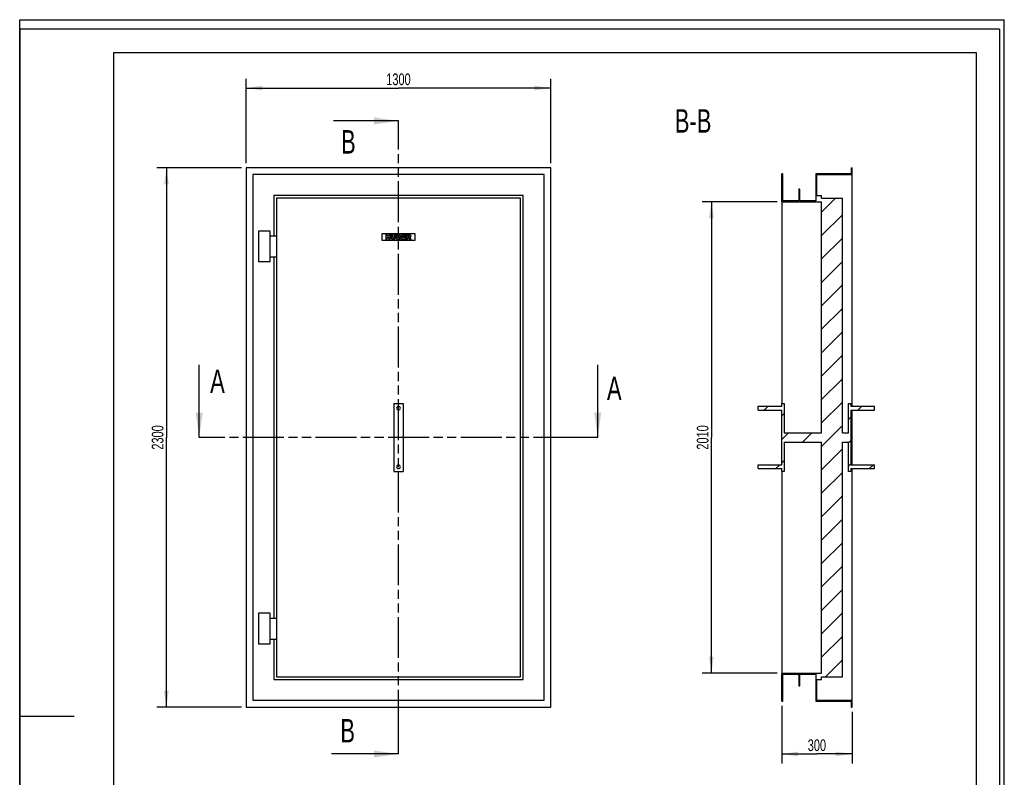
# Model space of a CAD drawing. Header units: millimetres. Extents: x 0 to 4200, y 0 to 5940.
# Tile 2 of 2: x 0 to 4200, y 2709 to 5940. Entities that reach past the tile are written whole.
import ezdxf

# ---------------------------------------------------------------- set-up
doc = ezdxf.new("R2010")
doc.units = ezdxf.units.MM
doc.header["$LTSCALE"] = 387.2
doc.linetypes.add('PHANTOM', pattern=[0.8, 0.45, -0.05, 0.1, -0.05, 0.1, -0.05])
doc.layers.get('0').update_dxf_attribs({"linetype": 'CONTINUOUS'})
for name, color, linetype in [('_2D-BEM', 7, 'CONTINUOUS'), ('_ACHSEN', 7, 'CONTINUOUS'), ('_KURVEN', 7, 'CONTINUOUS'), ('_ZEICHNUNGSELEM', 7, 'CONTINUOUS'), ('HATCHING_BL0', 7, 'CONTINUOUS'), ('HATCHING_BL1', 7, 'CONTINUOUS')]:
    doc.layers.add(name, color=color, linetype=linetype)
doc.styles.get("Standard").update_dxf_attribs({"font": 'txt', "width": 0.7})
doc.dimstyles.new('DIMSTYLE_1', dxfattribs={"dimtxt": 50, "dimasz": 70, "dimexe": 2, "dimexo": 1, "dimtad": 1, "dimdec": 1, "dimtxsty": 'Standard', "dimblk": '_FILLED', "dimblk1": '_FILLED', "dimblk2": '_FILLED', "dimcen": 0.09, "dimadec": 1, "dimazin": 2, "dimtp": 1.2, "dimtm": 1.2, "dimtfac": 1, "dimtdec": 1, "dimtofl": 0, "dimtmove": 0, "dimatfit": 3, "dimldrblk": '_FILLED', "dimfxl": 1, "dimtolj": 1, "dimarcsym": 0})
doc.dimstyles.new('DIMSTYLE_2', dxfattribs={"dimtxt": 50, "dimasz": 70, "dimexe": 2, "dimexo": 1, "dimtad": 1, "dimdec": 1, "dimtxsty": 'Standard', "dimblk": '_FILLED', "dimblk1": '_FILLED', "dimblk2": '_FILLED', "dimcen": 0.09, "dimadec": 1, "dimazin": 2, "dimtp": 2, "dimtm": 2, "dimtfac": 1, "dimtdec": 1, "dimtofl": 0, "dimtmove": 0, "dimatfit": 3, "dimldrblk": '_FILLED', "dimfxl": 1, "dimtolj": 1, "dimarcsym": 0})
doc.dimstyles.new('DIMSTYLE_3', dxfattribs={"dimtxt": 50, "dimasz": 70, "dimexe": 2, "dimexo": 1, "dimtad": 1, "dimdec": 1, "dimtxsty": 'Standard', "dimblk": '_FILLED', "dimblk1": '_FILLED', "dimblk2": '_FILLED', "dimcen": 0.09, "dimadec": 1, "dimazin": 2, "dimtp": 0.5, "dimtm": 0.5, "dimtfac": 1, "dimtdec": 1, "dimtofl": 0, "dimtmove": 0, "dimatfit": 3, "dimldrblk": '_FILLED', "dimfxl": 1, "dimtolj": 1, "dimarcsym": 0})
doc.dimstyles.get("Standard").update_dxf_attribs({"dimtxt": 50, "dimasz": 70, "dimexe": 2, "dimexo": 1, "dimtad": 1, "dimdec": 1, "dimtxsty": 'Standard', "dimblk": '_FILLED', "dimblk1": '_FILLED', "dimblk2": '_FILLED', "dimcen": 0.09, "dimadec": 1, "dimazin": 2, "dimtol": 1, "dimtp": 0.1, "dimtm": 0.1, "dimtfac": 1, "dimtdec": 1, "dimtofl": 0, "dimtmove": 0, "dimatfit": 3, "dimldrblk": '_FILLED', "dimfxl": 1, "dimtolj": 1, "dimarcsym": 0})

# ---------------------------------------------------------------- blocks, each defined once
blk = doc.blocks.new('_FILLED')
at = {"color": 0, "linetype": 'ByBlock'}
blk.add_solid([(0, 0), (-1, 0.143), (-1, -0.143)], dxfattribs=at)
blk = doc.blocks.new('*D2')
at = {"layer": '_2D-BEM', "color": 2, "linetype": 'Continuous', "transparency": 16777216}
for p, q in [((965.7, 5328.3), (965.7, 5688.3)), ((2265.7, 5328.3), (2265.7, 5688.3)), ((965.7, 5648.3), (1615.7, 5648.3)), ((2265.7, 5648.3), (1615.7, 5648.3))]:
    blk.add_line(p, q, dxfattribs=at)
at = {"layer": '_2D-BEM', "color": 2, "linetype": 'Continuous', "transparency": 16777216, "xscale": 70, "yscale": 70, "zscale": 70, "rotation": 180}
blk.add_blockref('_FILLED', (965.7, 5648.3), dxfattribs=at)
at = {"layer": '_2D-BEM', "color": 2, "linetype": 'Continuous', "transparency": 16777216, "xscale": 70, "yscale": 70, "zscale": 70}
blk.add_blockref('_FILLED', (2265.7, 5648.3), dxfattribs=at)
at = {"layer": '_2D-BEM', "color": 2, "linetype": 'Continuous', "transparency": 16777216, "insert": (1615.7, 5710.8), "char_height": 50, "width": 214.286, "attachment_point": 2, "line_spacing_factor": 0.9}
blk.add_mtext('1300', dxfattribs=at)
blk = doc.blocks.new('*D3')
at = {"layer": '_2D-BEM', "color": 2, "linetype": 'Continuous', "transparency": 16777216}
for p, q in [((945.7, 5308.3), (585.7, 5308.3)), ((625.7, 5308.3), (625.7, 4158.3)), ((625.7, 3008.3), (625.7, 4158.3)), ((945.7, 3008.3), (585.7, 3008.3))]:
    blk.add_line(p, q, dxfattribs=at)
at = {"layer": '_2D-BEM', "color": 2, "linetype": 'Continuous', "transparency": 16777216, "xscale": 70, "yscale": 70, "zscale": 70}
for p, rotation in [((625.7, 5308.3), 90), ((625.7, 3008.3), 270)]:
    blk.add_blockref('_FILLED', p, dxfattribs=dict(at, rotation=rotation))
at = {"layer": '_2D-BEM', "color": 2, "linetype": 'Continuous', "transparency": 16777216, "insert": (563.2, 4158.3), "char_height": 50, "width": 230.357, "attachment_point": 2, "rotation": 90, "line_spacing_factor": 0.9}
blk.add_mtext('2300', dxfattribs=at)
blk = doc.blocks.new('*D8')
at = {"layer": '_2D-BEM', "color": 2, "linetype": 'Continuous', "transparency": 16777216}
for p, q in [((3230.6, 5163.3), (2910.6, 5163.3)), ((2950.6, 5163.3), (2950.6, 4158.3)), ((2950.6, 3153.3), (2950.6, 4158.3)), ((3230.6, 3153.3), (2910.6, 3153.3))]:
    blk.add_line(p, q, dxfattribs=at)
at = {"layer": '_2D-BEM', "color": 2, "linetype": 'Continuous', "transparency": 16777216, "xscale": 70, "yscale": 70, "zscale": 70}
for p, rotation in [((2950.6, 5163.3), 90), ((2950.6, 3153.3), 270)]:
    blk.add_blockref('_FILLED', p, dxfattribs=dict(at, rotation=rotation))
at = {"layer": '_2D-BEM', "color": 2, "linetype": 'Continuous', "transparency": 16777216, "insert": (2888.1, 4158.3), "char_height": 50, "width": 219.643, "attachment_point": 2, "rotation": 90, "line_spacing_factor": 0.9}
blk.add_mtext('2010', dxfattribs=at)
blk = doc.blocks.new('*D9')
at = {"layer": '_2D-BEM', "color": 2, "linetype": 'Continuous', "transparency": 16777216}
for p, q in [((3250.6, 3013.3), (3250.6, 2768.3)), ((3550.6, 2988.3), (3550.6, 2768.3)), ((3250.6, 2808.3), (3400.6, 2808.3)), ((3550.6, 2808.3), (3400.6, 2808.3))]:
    blk.add_line(p, q, dxfattribs=at)
at = {"layer": '_2D-BEM', "color": 2, "linetype": 'Continuous', "transparency": 16777216, "xscale": 70, "yscale": 70, "zscale": 70, "rotation": 180}
blk.add_blockref('_FILLED', (3250.6, 2808.3), dxfattribs=at)
at = {"layer": '_2D-BEM', "color": 2, "linetype": 'Continuous', "transparency": 16777216, "xscale": 70, "yscale": 70, "zscale": 70}
blk.add_blockref('_FILLED', (3550.6, 2808.3), dxfattribs=at)
at = {"layer": '_2D-BEM', "color": 2, "linetype": 'Continuous', "transparency": 16777216, "insert": (3400.6, 2870.8), "char_height": 50, "width": 171.429, "attachment_point": 2, "line_spacing_factor": 0.9}
blk.add_mtext('300', dxfattribs=at)
blk = doc.blocks.new('XSEC_FILLED')
at = {"color": 0, "linetype": 'ByBlock'}
blk.add_solid([(0, 0), (-1, 0.143), (-1, -0.143)], dxfattribs=at)
blk = doc.blocks.new('HATCHING_BL0', base_point=(1678.2, 4313))
at = {"layer": 'HATCHING_BL0', "color": 7, "linetype": 'PHANTOM'}
for p, q in [((865.7, 4158.3), (765.7, 4158.3)), ((2365.7, 4158.3), (865.7, 4158.3)), ((2465.7, 4158.3), (2365.7, 4158.3))]:
    blk.add_line(p, q, dxfattribs=at)
at = {"layer": 'HATCHING_BL0', "color": 7, "linetype": 'Continuous', "char_height": 100, "width": 128.571, "attachment_point": 1, "line_spacing_factor": 0.9}
for insert in [(812.3, 4447.9), (2505, 4417.8)]:
    blk.add_mtext('A', dxfattribs=dict(at, insert=insert))
at = {"layer": 'HATCHING_BL0', "color": 7, "linetype": 'Continuous'}
for points in [[(765.7, 4158.3), (765.7, 4467.8)], [(2465.7, 4158.3), (2465.7, 4467.8)]]:
    blk.add_leader(points, dimstyle='Standard', override={"dimasz": 105, "dimtad": 0, "dimldrblk": 'XSEC_FILLED'}, dxfattribs=at)
blk = doc.blocks.new('HATCHING_BL1', base_point=(1473.1, 4158.3))
at = {"layer": 'HATCHING_BL1', "color": 7, "linetype": 'PHANTOM'}
for p, q in [((1615.7, 5408.3), (1615.7, 5508.3)), ((1615.7, 2908.3), (1615.7, 5408.3)), ((1615.7, 2808.3), (1615.7, 2908.3))]:
    blk.add_line(p, q, dxfattribs=at)
at = {"layer": 'HATCHING_BL1', "color": 7, "linetype": 'Continuous', "char_height": 100, "width": 117.857, "attachment_point": 1, "line_spacing_factor": 0.9}
for insert in [(1370.8, 5469), (1367.7, 2957.7)]:
    blk.add_mtext('B', dxfattribs=dict(at, insert=insert))
at = {"layer": 'HATCHING_BL1', "color": 7, "linetype": 'Continuous'}
for points in [[(1615.7, 5508.3), (1338.8, 5508.3)], [(1615.7, 2808.3), (1330.5, 2808.3)]]:
    blk.add_leader(points, dimstyle='Standard', override={"dimasz": 105, "dimtad": 0, "dimldrblk": 'XSEC_FILLED'}, dxfattribs=at)

msp = doc.modelspace()

# ---------------------------------------------------------------- hatches: boundary and pattern name
at = {"linetype": 'Continuous'}
h = msp.add_hatch(dxfattribs=at)
h.set_pattern_fill('B', color=2, scale=70.656285, angle=45, style=0, pattern_type=0)
h.set_pattern_definition([(45, (0, 0), (-49.9615, 49.9615), [])])
edge = h.paths.add_edge_path()
edge.add_line((3420.59, 3153.26), (3420.59, 4138.26))
edge.add_line((3260.59, 4138.26), (3420.59, 4138.26))
edge.add_line((3260.59, 4138.26), (3260.59, 4013.26))
edge.add_line((3260.59, 4013.26), (3250.59, 4013.26))
edge.add_line((3250.59, 4013.26), (3250.59, 4025.26))
edge.add_line((3150.59, 4025.26), (3250.59, 4025.26))
edge.add_line((3150.59, 4025.26), (3150.59, 4041.26))
edge.add_line((3150.59, 4041.26), (3250.59, 4041.26))
edge.add_line((3250.59, 4041.26), (3250.59, 4275.26))
edge.add_line((3150.59, 4275.26), (3250.59, 4275.26))
edge.add_line((3150.59, 4275.26), (3150.59, 4291.26))
edge.add_line((3150.59, 4291.26), (3250.59, 4291.26))
edge.add_line((3250.59, 4291.26), (3250.59, 4303.26))
edge.add_line((3250.59, 4303.26), (3260.59, 4303.26))
edge.add_line((3260.59, 4303.26), (3260.59, 4178.26))
edge.add_line((3260.59, 4178.26), (3420.59, 4178.26))
edge.add_line((3420.59, 4178.26), (3420.59, 5163.26))
edge.add_line((3250.59, 5163.26), (3420.59, 5163.26))
edge.add_line((3250.59, 5163.26), (3250.59, 5283.26))
edge.add_line((3254.59, 5283.26), (3250.59, 5283.26))
edge.add_line((3254.59, 5167.26), (3254.59, 5283.26))
edge.add_line((3323.59, 5167.26), (3254.59, 5167.26))
edge.add_line((3323.59, 5217.26), (3323.59, 5167.26))
edge.add_line((3327.59, 5217.26), (3323.59, 5217.26))
edge.add_line((3327.59, 5167.26), (3327.59, 5217.26))
edge.add_line((3396.59, 5167.26), (3327.59, 5167.26))
edge.add_line((3396.59, 5283.26), (3396.59, 5167.26))
edge.add_line((3546.59, 5283.26), (3396.59, 5283.26))
edge.add_line((3546.59, 5308.26), (3546.59, 5283.26))
edge.add_line((3546.59, 5308.26), (3550.59, 5308.26))
edge.add_line((3550.59, 5279.26), (3550.59, 5308.26))
edge.add_line((3400.59, 5279.26), (3550.59, 5279.26))
edge.add_line((3400.59, 5190.26), (3400.59, 5279.26))
edge.add_line((3400.59, 5190.26), (3420.59, 5190.26))
edge.add_line((3420.59, 5179.26), (3420.59, 5190.26))
edge.add_line((3420.59, 5179.26), (3509.59, 5179.26))
edge.add_line((3509.59, 4178.26), (3509.59, 5179.26))
edge.add_line((3509.59, 4178.26), (3535.59, 4178.26))
edge.add_line((3535.59, 4178.26), (3535.59, 4303.26))
edge.add_line((3535.59, 4303.26), (3545.59, 4303.26))
edge.add_line((3545.59, 4303.26), (3545.59, 4291.26))
edge.add_line((3545.59, 4291.26), (3645.59, 4291.26))
edge.add_line((3645.59, 4275.26), (3645.59, 4291.26))
edge.add_line((3545.59, 4275.26), (3645.59, 4275.26))
edge.add_line((3545.59, 4275.26), (3545.59, 4041.26))
edge.add_line((3545.59, 4041.26), (3645.59, 4041.26))
edge.add_line((3645.59, 4025.26), (3645.59, 4041.26))
edge.add_line((3545.59, 4025.26), (3645.59, 4025.26))
edge.add_line((3545.59, 4025.26), (3545.59, 4013.26))
edge.add_line((3545.59, 4013.26), (3535.59, 4013.26))
edge.add_line((3535.59, 4013.26), (3535.59, 4138.26))
edge.add_line((3509.59, 4138.26), (3535.59, 4138.26))
edge.add_line((3509.59, 3137.26), (3509.59, 4138.26))
edge.add_line((3420.59, 3137.26), (3509.59, 3137.26))
edge.add_line((3420.59, 3126.26), (3420.59, 3137.26))
edge.add_line((3400.59, 3126.26), (3420.59, 3126.26))
edge.add_line((3400.59, 3037.26), (3400.59, 3126.26))
edge.add_line((3400.59, 3037.26), (3550.59, 3037.26))
edge.add_line((3550.59, 3008.26), (3550.59, 3037.26))
edge.add_line((3546.59, 3008.26), (3550.59, 3008.26))
edge.add_line((3546.59, 3033.26), (3546.59, 3008.26))
edge.add_line((3396.59, 3033.26), (3546.59, 3033.26))
edge.add_line((3396.59, 3149.26), (3396.59, 3033.26))
edge.add_line((3327.59, 3149.26), (3396.59, 3149.26))
edge.add_line((3327.59, 3099.26), (3327.59, 3149.26))
edge.add_line((3323.59, 3099.26), (3327.59, 3099.26))
edge.add_line((3323.59, 3149.26), (3323.59, 3099.26))
edge.add_line((3254.59, 3149.26), (3323.59, 3149.26))
edge.add_line((3254.59, 3033.26), (3254.59, 3149.26))
edge.add_line((3250.59, 3033.26), (3254.59, 3033.26))
edge.add_line((3250.59, 3033.26), (3250.59, 3153.26))
edge.add_line((3250.59, 3153.26), (3420.59, 3153.26))

# ---------------------------------------------------------------- linework, layer by layer
at = {"color": 7, "linetype": 'Continuous'}
for p, q in [((0, 5940), (4200, 5940)), ((0, 0), (0, 5940)), ((0, 5940), (4200, 5940)), ((0, 0), (0, 5940)), ((4200, 0), (4200, 5940)), ((4200, 0), (4200, 5940)), ((965.74, 5308.26), (965.74, 3008.26)), ((2265.74, 5308.26), (965.74, 5308.26)), ((2265.74, 3008.26), (2265.74, 5308.26)), ((3546.59, 5308.26), (3550.59, 5308.26)), ((3546.59, 5308.26), (3546.59, 5283.26)), ((3550.59, 5279.26), (3550.59, 5308.26)), ((994.74, 5279.26), (994.74, 3037.26)), ((2236.74, 5279.26), (994.74, 5279.26)), ((2236.74, 3037.26), (2236.74, 5279.26)), ((3250.59, 5163.26), (3250.59, 5283.26)), ((3254.59, 5283.26), (3250.59, 5283.26)), ((3254.59, 5167.26), (3254.59, 5283.26)), ((3546.59, 5283.26), (3396.59, 5283.26)), ((3396.59, 5283.26), (3396.59, 5167.26)), ((3400.59, 5190.26), (3400.59, 5279.26)), ((3400.59, 5279.26), (3550.59, 5279.26)), ((3550.59, 4291.26), (3550.59, 5279.26)), ((3327.59, 5217.26), (3323.59, 5217.26)), ((3323.59, 5217.26), (3323.59, 5167.26)), ((3327.59, 5167.26), (3327.59, 5217.26)), ((1083.74, 5190.26), (1083.74, 5018.26)), ((2147.74, 5190.26), (1083.74, 5190.26)), ((1094.74, 5179.26), (1094.74, 3137.26)), ((2136.74, 5179.26), (1094.74, 5179.26)), ((2136.74, 3137.26), (2136.74, 5179.26)), ((2147.74, 3126.26), (2147.74, 5190.26)), ((3323.59, 5167.26), (3254.59, 5167.26)), ((3396.59, 5167.26), (3327.59, 5167.26)), ((3400.59, 5190.26), (3420.59, 5190.26)), ((3420.59, 5179.26), (3420.59, 5190.26)), ((3420.59, 5179.26), (3509.59, 5179.26)), ((3509.59, 4178.26), (3509.59, 5179.26)), ((3250.59, 5163.26), (3250.59, 4303.26)), ((3250.59, 5163.26), (3420.59, 5163.26)), ((3420.59, 4178.26), (3420.59, 5163.26)), ((1018.74, 5038.26), (1018.74, 4908.26)), ((1068.74, 5038.26), (1018.74, 5038.26)), ((1068.74, 4908.26), (1068.74, 5038.26)), ((1068.74, 5018.26), (1094.74, 5018.26)), ((1068.74, 4928.26), (1094.74, 4928.26)), ((1083.74, 4928.26), (1083.74, 3388.26)), ((1018.74, 4908.26), (1068.74, 4908.26)), ((1595.74, 4303.26), (1635.74, 4303.26)), ((1595.74, 4303.26), (1595.74, 4013.26)), ((1635.74, 4303.26), (1635.74, 4013.26)), ((3150.59, 4291.26), (3250.59, 4291.26)), ((3150.59, 4275.26), (3150.59, 4291.26)), ((3250.59, 4303.26), (3260.59, 4303.26)), ((3250.59, 4291.26), (3250.59, 4303.26)), ((3260.59, 4303.26), (3260.59, 4178.26)), ((3535.59, 4178.26), (3535.59, 4303.26)), ((3535.59, 4303.26), (3545.59, 4303.26)), ((3545.59, 4303.26), (3545.59, 4291.26)), ((3545.59, 4291.26), (3645.59, 4291.26)), ((3645.59, 4275.26), (3645.59, 4291.26)), ((3150.59, 4275.26), (3250.59, 4275.26)), ((3250.59, 4041.26), (3250.59, 4275.26)), ((3545.59, 4275.26), (3645.59, 4275.26)), ((3545.59, 4275.26), (3545.59, 4041.26)), ((3550.59, 4041.26), (3550.59, 4275.26)), ((3260.59, 4178.26), (3420.59, 4178.26)), ((3509.59, 4178.26), (3535.59, 4178.26)), ((3260.59, 4138.26), (3260.59, 4013.26)), ((3260.59, 4138.26), (3420.59, 4138.26)), ((3420.59, 3153.26), (3420.59, 4138.26)), ((3509.59, 3137.26), (3509.59, 4138.26)), ((3509.59, 4138.26), (3535.59, 4138.26)), ((3535.59, 4013.26), (3535.59, 4138.26)), ((3150.59, 4041.26), (3250.59, 4041.26)), ((3150.59, 4025.26), (3150.59, 4041.26)), ((3545.59, 4041.26), (3645.59, 4041.26)), ((3645.59, 4025.26), (3645.59, 4041.26)), ((1595.74, 4013.26), (1635.74, 4013.26)), ((3150.59, 4025.26), (3250.59, 4025.26)), ((3250.59, 4013.26), (3250.59, 4025.26)), ((3250.59, 4013.26), (3250.59, 3153.26)), ((3260.59, 4013.26), (3250.59, 4013.26)), ((3545.59, 4013.26), (3535.59, 4013.26)), ((3545.59, 4025.26), (3645.59, 4025.26)), ((3545.59, 4025.26), (3545.59, 4013.26)), ((3550.59, 3037.26), (3550.59, 4025.26)), ((1018.74, 3408.26), (1018.74, 3278.26)), ((1068.74, 3408.26), (1018.74, 3408.26)), ((1068.74, 3278.26), (1068.74, 3408.26)), ((1068.74, 3388.26), (1094.74, 3388.26)), ((1018.74, 3278.26), (1068.74, 3278.26)), ((1068.74, 3298.26), (1094.74, 3298.26)), ((1083.74, 3298.26), (1083.74, 3126.26)), ((3250.59, 3033.26), (3250.59, 3153.26)), ((3250.59, 3153.26), (3420.59, 3153.26)), ((1083.74, 3126.26), (2147.74, 3126.26)), ((1094.74, 3137.26), (2136.74, 3137.26)), ((3254.59, 3033.26), (3254.59, 3149.26)), ((3254.59, 3149.26), (3323.59, 3149.26)), ((3323.59, 3149.26), (3323.59, 3099.26)), ((3327.59, 3099.26), (3327.59, 3149.26)), ((3327.59, 3149.26), (3396.59, 3149.26)), ((3396.59, 3149.26), (3396.59, 3033.26)), ((3400.59, 3037.26), (3400.59, 3126.26)), ((3400.59, 3126.26), (3420.59, 3126.26)), ((3420.59, 3126.26), (3420.59, 3137.26)), ((3420.59, 3137.26), (3509.59, 3137.26)), ((3323.59, 3099.26), (3327.59, 3099.26)), ((994.74, 3037.26), (2236.74, 3037.26)), ((3250.59, 3033.26), (3254.59, 3033.26)), ((3396.59, 3033.26), (3546.59, 3033.26)), ((3400.59, 3037.26), (3550.59, 3037.26)), ((3546.59, 3033.26), (3546.59, 3008.26)), ((3550.59, 3008.26), (3550.59, 3037.26)), ((965.74, 3008.26), (2265.74, 3008.26)), ((3546.59, 3008.26), (3550.59, 3008.26))]:
    msp.add_line(p, q, dxfattribs=at)
at = {"color": 3, "linetype": 'Continuous'}
for p, q in [((0, 5900), (0, 2970)), ((4180, 5900), (0, 5900)), ((4180, 5900), (4180, 0)), ((0, 2970), (0, 0)), ((0, 2970), (232, 2970))]:
    msp.add_line(p, q, dxfattribs=at)
at = {"color": 5, "linetype": 'Continuous'}
for p, q in [((400, 5800), (4080, 5800)), ((400, 5800), (400, 100)), ((4080, 5800), (4080, 100))]:
    msp.add_line(p, q, dxfattribs=at)
at = {"layer": '_ACHSEN', "color": 7, "linetype": 'Continuous'}
for centre, start, end in [((1615.74, 4283.26), 0, 180), ((1615.74, 4283.26), 180, 360), ((1615.74, 4033.26), 0, 180), ((1615.74, 4033.26), 180, 360)]:
    msp.add_arc(centre, 8, start, end, dxfattribs=at)
at = {"layer": '_KURVEN', "color": 4, "linetype": 'Continuous'}
for p, q in [((1545.74, 5028.26), (1685.74, 5028.26)), ((1545.74, 4998.26), (1545.74, 5028.26)), ((1685.74, 4998.26), (1545.74, 4998.26)), ((1561.65, 5023.26), (1561.65, 5003.26)), ((1567.83, 5023.26), (1561.65, 5023.26)), ((1561.65, 5003.26), (1567.83, 5003.26)), ((1567.83, 5016.27), (1567.83, 5023.26)), ((1574.58, 5016.27), (1567.83, 5016.27)), ((1567.83, 5003.26), (1567.83, 5011.35)), ((1567.83, 5011.35), (1574.58, 5011.35)), ((1580.79, 5023.26), (1574.58, 5023.26)), ((1574.58, 5023.26), (1574.58, 5016.27)), ((1574.58, 5011.35), (1574.58, 5003.26)), ((1574.58, 5003.26), (1580.79, 5003.26)), ((1580.79, 5003.26), (1580.79, 5023.26)), ((1591.08, 5023.26), (1584.91, 5023.26)), ((1584.91, 5023.26), (1584.91, 5011.34)), ((1591.08, 5011.05), (1591.08, 5023.26)), ((1597.91, 5023.26), (1597.91, 5011.05)), ((1604.08, 5023.26), (1597.91, 5023.26)), ((1604.08, 5011.34), (1604.08, 5023.26)), ((1608.18, 5023.26), (1608.18, 5003.26)), ((1619.75, 5023.26), (1608.18, 5023.26)), ((1608.18, 5003.26), (1618.85, 5003.26)), ((1614.42, 5015.42), (1614.42, 5019.21)), ((1614.42, 5019.21), (1617.15, 5019.21)), ((1617.11, 5015.42), (1614.42, 5015.42)), ((1614.42, 5007.56), (1614.42, 5011.61)), ((1614.42, 5011.61), (1617.56, 5011.61)), ((1617.57, 5007.56), (1614.42, 5007.56)), ((1629.89, 5023.26), (1629.89, 5003.26)), ((1646.45, 5023.26), (1629.89, 5023.26)), ((1629.89, 5003.26), (1646.75, 5003.26)), ((1636.08, 5015.82), (1636.08, 5018.99)), ((1636.08, 5018.99), (1646.45, 5018.99)), ((1645.7, 5015.82), (1636.08, 5015.82)), ((1636.08, 5007.79), (1636.08, 5011.74)), ((1636.08, 5011.74), (1645.7, 5011.74)), ((1646.75, 5007.79), (1636.08, 5007.79)), ((1645.7, 5011.74), (1645.7, 5015.82)), ((1646.45, 5018.99), (1646.45, 5023.26)), ((1646.75, 5003.26), (1646.75, 5007.79)), ((1660.46, 5023.26), (1650.16, 5023.26)), ((1650.16, 5023.26), (1650.16, 5003.26)), ((1650.16, 5003.26), (1656.37, 5003.26)), ((1656.37, 5015.16), (1656.37, 5019.23)), ((1656.37, 5019.23), (1659.08, 5019.23)), ((1658.97, 5015.16), (1656.37, 5015.16)), ((1656.37, 5003.26), (1656.37, 5011.38)), ((1656.37, 5011.38), (1656.91, 5011.38)), ((1659.55, 5009.38), (1662.85, 5003.26)), ((1662.85, 5003.26), (1669.83, 5003.26)), ((1669.83, 5003.26), (1666.83, 5009.05)), ((1685.74, 5028.26), (1685.74, 4998.26))]:
    msp.add_line(p, q, dxfattribs=at)
for points in [[(1585.48, 5007.96), (1585.1, 5009.24), (1584.91, 5010.36), (1584.91, 5011.34)], [(1586.8, 5005.65), (1586.15, 5006.4), (1585.71, 5007.17), (1585.48, 5007.96)], [(1588.92, 5003.93), (1588.14, 5004.34), (1587.43, 5004.91), (1586.8, 5005.65)], [(1591.8, 5003.13), (1590.65, 5003.26), (1589.68, 5003.52), (1588.92, 5003.93)], [(1591.08, 5011.05), (1591.08, 5009.96), (1591.38, 5009.12), (1591.98, 5008.5)], [(1594.99, 5002.92), (1594.01, 5002.92), (1592.94, 5002.99), (1591.8, 5003.13)], [(1591.98, 5008.5), (1592.58, 5007.89), (1593.42, 5007.59), (1594.5, 5007.59)], [(1594.5, 5007.59), (1595.56, 5007.59), (1596.4, 5007.89), (1597, 5008.49)], [(1599.31, 5003.59), (1598.12, 5003.15), (1596.67, 5002.92), (1594.99, 5002.92)], [(1597, 5008.49), (1597.6, 5009.09), (1597.91, 5009.95), (1597.91, 5011.05)], [(1601.79, 5005.24), (1600.99, 5004.45), (1600.18, 5003.91), (1599.31, 5003.59)], [(1603.52, 5008), (1603.15, 5006.95), (1602.58, 5006.03), (1601.79, 5005.24)], [(1604.08, 5011.34), (1604.08, 5010.15), (1603.89, 5009.05), (1603.52, 5008)], [(1617.11, 5015.42), (1618.06, 5015.42), (1618.73, 5015.58), (1619.11, 5015.91)], [(1619.11, 5018.72), (1618.73, 5019.05), (1618.07, 5019.21), (1617.15, 5019.21)], [(1619.82, 5011.07), (1619.38, 5011.42), (1618.63, 5011.61), (1617.56, 5011.61)], [(1617.57, 5007.56), (1618.63, 5007.56), (1619.38, 5007.74), (1619.82, 5008.12)], [(1621.62, 5003.53), (1620.23, 5003.35), (1619.3, 5003.26), (1618.85, 5003.26)], [(1619.68, 5017.36), (1619.68, 5017.93), (1619.49, 5018.39), (1619.11, 5018.72)], [(1619.11, 5015.91), (1619.49, 5016.24), (1619.68, 5016.73), (1619.68, 5017.36)], [(1619.75, 5023.26), (1621.68, 5023.26), (1623.15, 5022.79), (1624.19, 5021.83)], [(1620.48, 5009.65), (1620.48, 5010.24), (1620.26, 5010.71), (1619.82, 5011.07)], [(1619.82, 5008.12), (1620.26, 5008.5), (1620.48, 5009.01), (1620.48, 5009.65)], [(1623.97, 5004.19), (1623.45, 5003.89), (1622.66, 5003.67), (1621.62, 5003.53)], [(1624.64, 5015.24), (1624.15, 5014.67), (1623.42, 5014.23), (1622.48, 5013.91)], [(1622.48, 5013.91), (1623.91, 5013.55), (1624.96, 5012.96), (1625.65, 5012.12)], [(1625.94, 5006.16), (1625.45, 5005.32), (1624.8, 5004.67), (1623.97, 5004.19)], [(1624.19, 5021.83), (1625.22, 5020.88), (1625.74, 5019.69), (1625.74, 5018.28)], [(1625.74, 5018.28), (1625.74, 5017.1), (1625.37, 5016.09), (1624.64, 5015.24)], [(1625.65, 5012.12), (1626.33, 5011.27), (1626.67, 5010.22), (1626.67, 5008.95)], [(1626.67, 5008.95), (1626.67, 5007.92), (1626.42, 5006.97), (1625.94, 5006.16)], [(1658.42, 5010.91), (1657.98, 5011.22), (1657.47, 5011.38), (1656.91, 5011.38)], [(1659.55, 5009.38), (1659.12, 5010.17), (1658.76, 5010.67), (1658.42, 5010.91)], [(1658.97, 5015.16), (1659.25, 5015.16), (1659.79, 5015.24), (1660.61, 5015.42)], [(1661.39, 5018.7), (1660.98, 5019.05), (1660.2, 5019.23), (1659.08, 5019.23)], [(1660.46, 5023.26), (1662.37, 5023.26), (1663.83, 5023.1), (1664.84, 5022.77)], [(1660.61, 5015.42), (1661.02, 5015.52), (1661.35, 5015.72), (1661.61, 5016.06)], [(1662, 5017.22), (1662, 5017.86), (1661.8, 5018.35), (1661.39, 5018.7)], [(1661.61, 5016.06), (1661.87, 5016.39), (1662, 5016.78), (1662, 5017.22)], [(1665.54, 5012.87), (1665.02, 5012.55), (1664.3, 5012.3), (1663.37, 5012.09)], [(1663.37, 5012.09), (1664.1, 5011.83), (1664.65, 5011.59), (1664.98, 5011.34)], [(1664.84, 5022.77), (1665.85, 5022.45), (1666.66, 5021.83), (1667.28, 5020.94)], [(1664.98, 5011.34), (1665.21, 5011.18), (1665.54, 5010.84), (1665.97, 5010.29)], [(1667.49, 5014.83), (1667.02, 5014.03), (1666.37, 5013.37), (1665.54, 5012.87)], [(1665.97, 5010.29), (1666.4, 5009.76), (1666.68, 5009.35), (1666.83, 5009.05)], [(1667.28, 5020.94), (1667.9, 5020.06), (1668.21, 5018.98), (1668.21, 5017.71)], [(1668.21, 5017.71), (1668.21, 5016.59), (1667.97, 5015.64), (1667.49, 5014.83)]]:
    msp.add_open_spline(points, degree=3, dxfattribs=at)

# ---------------------------------------------------------------- block references
at = {"layer": 'HATCHING_BL0'}
msp.add_blockref('HATCHING_BL0', (1678.24, 4313.04), dxfattribs=at)
at = {"layer": 'HATCHING_BL1'}
msp.add_blockref('HATCHING_BL1', (1473.12, 4158.26), dxfattribs=at)

# ---------------------------------------------------------------- texts
at = {"layer": '_ZEICHNUNGSELEM', "color": 2, "linetype": 'Continuous', "insert": (2950.59, 5558.26), "char_height": 100, "width": 342.8571, "attachment_point": 3, "line_spacing_factor": 0.9}
msp.add_mtext('B-B', dxfattribs=at)

# ---------------------------------------------------------------- dimensions: what is measured, and where the dimension line sits
at = {"layer": '_2D-BEM', "color": 2, "linetype": 'Continuous'}
for base, p1, p2, angle, dimstyle, picture, middle in [((965.74, 5648.26), (2265.74, 5327.26), (965.74, 5327.26), 180, 'DIMSTYLE_1', '*D2', (1608.6, 5648.26)), ((625.74, 3008.26), (946.74, 5308.26), (946.74, 3008.26), 270, 'DIMSTYLE_2', '*D3', (625.74, 4151.12)), ((2950.59, 3153.26), (3231.59, 5163.26), (3231.59, 3153.26), 270, 'DIMSTYLE_2', '*D8', (2950.59, 4151.12))]:
    dim = msp.add_linear_dim(base=base, p1=p1, p2=p2, angle=angle, dimstyle=dimstyle, dxfattribs=at)
    dim.commit()
    dim.dimension.update_dxf_attribs({"geometry": picture, "text_midpoint": middle, "dimtype": 160})
dim = msp.add_linear_dim(base=(3550.59, 2808.26), p1=(3250.59, 3014.26), p2=(3550.59, 2989.26), dimstyle='DIMSTYLE_3', dxfattribs=at)
dim.commit()
dim.dimension.update_dxf_attribs({"geometry": '*D9', "text_midpoint": (3393.44, 2808.26), "dimtype": 160})

doc.saveas('drawing.dxf')
